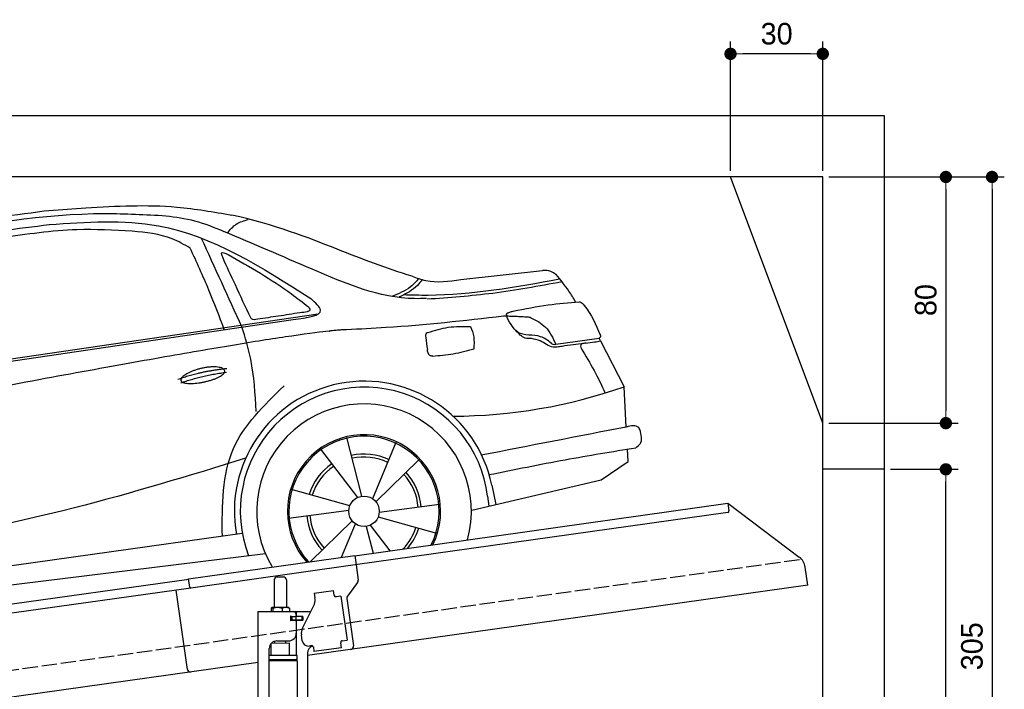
# Model space of a CAD drawing. Extents: x 13 to 6414, y -50 to 5801.
# Tile 6 of 6: x 3214 to 6414, y 3625 to 5801. Entities that reach past the tile are written whole.
import ezdxf

# ---------------------------------------------------------------- set-up
doc = ezdxf.new("R2010")
doc.units = 0
doc.header["$LTSCALE"] = 10
doc.header["$MEASUREMENT"] = 0
doc.linetypes.add('GEN3', pattern=[6.25, 5, -1.25])
doc.layers.get('0').update_dxf_attribs({"linetype": 'CONTINUOUS'})
doc.layers.get('DEFPOINTS').update_dxf_attribs({"linetype": 'CONTINUOUS'})
for name, color, linetype in [('3', 6, 'GEN3'), ('CAR', 1, 'CONTINUOUS'), ('SICHTBARE_KANTEN_DIN_', 7, 'CONTINUOUS')]:
    doc.layers.add(name, color=color, linetype=linetype)
doc.layers.add('AM_0', color=7, linetype='CONTINUOUS', lineweight=30)
doc.layers.add('AM_5', color=3, linetype='CONTINUOUS', lineweight=15)
doc.dimstyles.new('KLAUS_DXF', dxfattribs={"dimscale": 20, "dimtxt": 3.5, "dimasz": 2, "dimexe": 2, "dimexo": 1, "dimgap": 1.5, "dimtad": 1, "dimlfac": 0.1, "dimdsep": 46, "dimtxsty": 'STANDARD', "dimblk": 'DOT', "dimcen": 2, "dimclrd": 256, "dimclre": 256, "dimclrt": 2, "dimadec": 0, "dimazin": 0, "dimtfac": 1, "dimtmove": 2, "dimatfit": 3, "dimfxl": 1, "dimtolj": 1, "dimarcsym": 0})

# ---------------------------------------------------------------- blocks, each defined once
blk = doc.blocks.new('_DOT')
at = {"color": 0, "linetype": 'ByBlock'}
blk.add_line((-0.5, 0), (-1, 0), dxfattribs=at)
at = {"color": 0, "linetype": 'ByBlock', "const_width": 0.5}
blk.add_lwpolyline([(-0.25, 0, 1), (0.25, 0, 1)], format="xyb", close=True, dxfattribs=at)
blk = doc.blocks.new('*D6')
at = {"layer": 'AM_5', "lineweight": -2, "transparency": 16777216}
for p, q in [((5524.1, 5310), (5524.1, 5730)), ((5824.1, 5310), (5824.1, 5730)), ((5784.1, 5690), (5564.1, 5690))]:
    blk.add_line(p, q, dxfattribs=at)
at = {"layer": 'DEFPOINTS', "color": 0, "transparency": 16777216}
for p in [(5524.1, 5690), (5524.1, 5290), (5824.1, 5290)]:
    blk.add_point(p, dxfattribs=at)
at = {"layer": 'AM_5', "lineweight": -2, "transparency": 16777216, "xscale": 40, "yscale": 40, "zscale": 40, "rotation": 180}
blk.add_blockref('_DOT', (5524.1, 5690), dxfattribs=at)
at = {"layer": 'AM_5', "lineweight": -2, "transparency": 16777216, "xscale": 40, "yscale": 40, "zscale": 40}
blk.add_blockref('_DOT', (5824.1, 5690), dxfattribs=at)
at = {"layer": 'AM_5', "color": 2, "transparency": 16777216, "insert": (5674.1, 5755), "char_height": 70, "attachment_point": 5}
blk.add_mtext('\\A1;30', dxfattribs=at)
blk = doc.blocks.new('*D8')
at = {"layer": 'AM_5', "lineweight": -2, "transparency": 16777216}
for p, q in [((5844.1, 5290), (6264.1, 5290)), ((6224.1, 5250), (6224.1, 4530)), ((5844.1, 4490), (6264.1, 4490))]:
    blk.add_line(p, q, dxfattribs=at)
at = {"layer": 'DEFPOINTS', "color": 0, "transparency": 16777216}
for p in [(5824.1, 5290), (5824.1, 4490), (6224.1, 4490)]:
    blk.add_point(p, dxfattribs=at)
at = {"layer": 'AM_5', "lineweight": -2, "transparency": 16777216, "xscale": 40, "yscale": 40, "zscale": 40}
for p, rotation in [((6224.1, 5290), 90), ((6224.1, 4490), 270)]:
    blk.add_blockref('_DOT', p, dxfattribs=dict(at, rotation=rotation))
at = {"layer": 'AM_5', "color": 2, "transparency": 16777216, "insert": (6159.1, 4890), "char_height": 70, "attachment_point": 5, "rotation": 90}
blk.add_mtext('\\A1;80', dxfattribs=at)
blk = doc.blocks.new('*D11')
at = {"layer": 'AM_5', "lineweight": -2, "transparency": 16777216}
for p, q in [((6044.1, 4340), (6264.1, 4340)), ((6224.1, 2280), (6224.1, 4300)), ((6304.1, 2240), (6184.1, 2240))]:
    blk.add_line(p, q, dxfattribs=at)
at = {"layer": 'DEFPOINTS', "color": 0, "transparency": 16777216}
for p in [(6024.1, 4340), (6224.1, 4340), (6324.1, 2240)]:
    blk.add_point(p, dxfattribs=at)
at = {"layer": 'AM_5', "lineweight": -2, "transparency": 16777216, "xscale": 40, "yscale": 40, "zscale": 40}
for p, rotation in [((6224.1, 4340), 90), ((6224.1, 2240), 270)]:
    blk.add_blockref('_DOT', p, dxfattribs=dict(at, rotation=rotation))
at = {"layer": 'AM_5', "color": 2, "transparency": 16777216, "insert": (6159.1, 3290), "char_height": 70, "attachment_point": 5, "rotation": 90}
blk.add_mtext('\\A1;210', dxfattribs=at)
blk = doc.blocks.new('*D14')
at = {"layer": 'AM_5', "lineweight": -2, "transparency": 16777216}
for p, q in [((5844.1, 5290), (6414.1, 5290)), ((6374.1, 5250), (6374.1, 2280)), ((6344.1, 2240), (6414.1, 2240))]:
    blk.add_line(p, q, dxfattribs=at)
at = {"layer": 'DEFPOINTS', "color": 0, "transparency": 16777216}
for p in [(5824.1, 5290), (6324.1, 2240), (6374.1, 2240)]:
    blk.add_point(p, dxfattribs=at)
at = {"layer": 'AM_5', "lineweight": -2, "transparency": 16777216, "xscale": 40, "yscale": 40, "zscale": 40}
for p, rotation in [((6374.1, 5290), 90), ((6374.1, 2240), 270)]:
    blk.add_blockref('_DOT', p, dxfattribs=dict(at, rotation=rotation))
at = {"layer": 'AM_5', "color": 2, "transparency": 16777216, "insert": (6309.1, 3765), "char_height": 70, "attachment_point": 5, "rotation": 90}
blk.add_mtext('\\A1;305', dxfattribs=at)
blk = doc.blocks.new('car_150_')
at = {"layer": 'CAR'}
for p, q in [((6993.7, 5277.2), (7129.2, 5288.8)), ((8349.8, 5065.2), (8614.8, 5095.9)), ((5703.5, 4603.8), (7806, 4931.3)), ((5748.6, 4619.9), (7887.1, 4949.3)), ((8659.8, 4857.1), (8801.1, 4877.5)), ((8805, 4869.2), (8883.2, 4720.4)), ((8891.2, 4589.9), (8883.2, 4720.4)), ((8033.2, 4358.3), (7982.9, 4548.5)), ((8143.1, 4534), (8068.7, 4350.5)), ((8898.1, 4478.2), (8895.6, 4518.3)), ((7897.5, 4510.1), (8019.3, 4353.9)), ((8079.5, 4340.6), (8219, 4479.2)), ((8810.7, 4417.6), (8898.1, 4478.2)), ((8391.6, 4316.2), (8810.7, 4417.6)), ((8455.6, 4397.8), (8469.1, 4334.6)), ((7994.7, 4327.2), (7804.9, 4378.7)), ((8442.3, 4361.7), (8446.4, 4329.7)), ((8286.5, 4333.3), (8090.4, 4305.9)), ((7795.4, 4285.5), (7991.5, 4312.9)), ((8087.2, 4291.6), (8277, 4240.1)), ((8002.4, 4278.2), (7867.9, 4144.6)), ((7969.2, 4159.6), (8013.2, 4268.3)), ((8048.7, 4260.5), (8071.6, 4173.8)), ((8127.2, 4182.1), (8062.7, 4264.8)), ((7646, 4233.7), (5761.2, 3956.2)), ((5689.3, 3904.2), (7721.3, 4169.7))]:
    blk.add_line(p, q, dxfattribs=at)
blk.add_circle((8041, 4309.4), 49.6, dxfattribs=at)
for centre, radius, start, end in [((8042.2, 4309.4), 422.7, 12.065, 190.707), ((8042.2, 4309.4), 403.4, 7.4461, 201.5292), ((8307.4, 6330.9), 1710.3, 270.6601, 289.6726), ((8041, 4309.4), 348.9, 345.0424, 211.6777), ((8041, 4309.4), 249, 334.6275, 221.995), ((8041, 4309.4), 244.1, 333.8517, 222.7626), ((8041, 4309.4), 186.2, 64.7762, 103.2667), ((8041, 4309.4), 176.5, 64.6018, 103.1816), ((8041, 4309.4), 186.2, 124.7762, 163.2667), ((8041, 4309.4), 176.5, 124.6018, 163.1816), ((8041, 4309.4), 176.5, 4.6018, 43.1816), ((8041, 4309.4), 186.2, 4.7762, 43.2667), ((8041, 4309.4), 186.2, 184.7762, 223.2667), ((8041, 4309.4), 176.5, 184.6018, 223.1816), ((8041, 4309.4), 176.5, 316.6896, 343.1816), ((8041, 4309.4), 186.2, 320.3371, 343.2667)]:
    blk.add_arc(centre, radius, start, end, dxfattribs=at)
for points, degree, knots in [([(7129.2, 5288.8), (7228.1, 5294.9), (7387.4, 5304.7), (7544.3, 5278.3), (7603.8, 5268.4)], 3, [0, 0, 0, 0, 296.050466, 476.332401, 476.332401, 476.332401, 476.332401]), ([(6058.7, 5112.4), (6144.2, 5131.5), (6453.2, 5200.5), (6766.8, 5245), (6993.6, 5277.2)], 3, [0, 0, 0, 0, 262.813629, 949.636575, 949.636575, 949.636575, 949.636575]), ([(6590.3, 5194.3), (6790.1, 5231.4), (7055.2, 5280.6), (7323.2, 5267.8), (7389.2, 5264.7)], 3, [0, 0, 0, 0, 605.994997, 803.781644, 803.781644, 803.781644, 803.781644]), ([(7010.2, 5233), (7130.8, 5242.4), (7438, 5266.3), (7702.5, 5100), (7863.2, 4999)], 3, [0, 0, 0, 0, 355.261483, 904.814862, 904.814862, 904.814862, 904.814862]), ([(7389.2, 5264.7), (7420.8, 5260.7), (7486.1, 5252.6), (7547.1, 5227.9), (7578.6, 5215.1)], 3, [0, 0, 0, 0, 95.129403, 196.544102, 196.544102, 196.544102, 196.544102]), ([(7590.1, 5210.4), (7598.8, 5221.2), (7616.6, 5243), (7643.8, 5250.6), (7657.5, 5254.4)], 3, [0, 0, 0, 0, 40.483158, 82.304269, 82.304269, 82.304269, 82.304269]), ([(8191, 5074.7), (8107.9, 5098.3), (7930.3, 5167), (7746.4, 5237.4), (7603.8, 5268.4)], 3, [5.571538, 5.571538, 5.571538, 5.571538, 32.165526, 64.936902, 64.936902, 64.936902, 64.936902]), ([(6252.1, 5110.1), (6401.8, 5138.2), (6653.7, 5185.6), (6907.8, 5219.4), (7011, 5233.1)], 3, [0, 0, 0, 0, 456.745059, 768.877533, 768.877533, 768.877533, 768.877533]), ([(7280.4, 5213.4), (7220.4, 5216.3), (7078, 5223.2), (6937, 5200.9), (6855.4, 5188)], 3, [0, 0, 0, 0, 179.578451, 426.729981, 426.729981, 426.729981, 426.729981]), ([(7469.5, 5159.8), (7450.1, 5170.8), (7392.1, 5203.7), (7325, 5209.6), (7280.4, 5213.4)], 3, [0, 0, 0, 0, 66.345015, 198.470892, 198.470892, 198.470892, 198.470892]), ([(8238.8, 5002.4), (8225.9, 5001.9), (8097.3, 4997.4), (7874.9, 5091.2), (7673.8, 5175.3), (7578.6, 5215.1)], 3, [0, 0, 0, 0, 38.601997, 385.248101, 697.121472, 697.121472, 697.121472, 697.121472]), ([(7582.2, 4896.4), (7565.7, 4939), (7531.3, 5028.2), (7490.7, 5114.7), (7469.5, 5159.8)], 3, [0, 0, 0, 0, 136.989327, 286.582756, 286.582756, 286.582756, 286.582756]), ([(7575.1, 5131.1), (7572.7, 5136.8), (7566.4, 5151.1), (7582.7, 5144.2), (7592.5, 5140)], 3, [0, 0, 0, 0, 14.214257, 36.026738, 36.026738, 36.026738, 36.026738]), ([(7668, 4935.3), (7650.2, 4969.8), (7620.8, 5036.6), (7588.5, 5099.8), (7575.1, 5131.1)], 3, [2.591518, 2.591518, 2.591518, 2.591518, 14.396583, 24.038621, 24.038621, 24.038621, 24.038621]), ([(7592.5, 5140), (7663.4, 5100.7), (7754.6, 5050.2), (7836.7, 4986.2), (7855.1, 4971.8)], 3, [0, 0, 0, 0, 242.296972, 312.074439, 312.074439, 312.074439, 312.074439]), ([(8659.2, 5083.2), (8653.8, 5087.2), (8640.8, 5096.8), (8624.4, 5096.2), (8614.8, 5095.9)], 3, [0, 0, 0, 0, 19.609343, 47.348199, 47.348199, 47.348199, 47.348199]), ([(8213.4, 5067), (8204.8, 5057.5), (8180.8, 5030.7), (8147.4, 5016.7), (8125.8, 5007.6)], 3, [0, 0, 0, 0, 37.936628, 106.922734, 106.922734, 106.922734, 106.922734]), ([(8224.6, 5063.8), (8219.5, 5057.3), (8207.5, 5042.1), (8182.3, 5022), (8161, 5011.9), (8149.7, 5006.6)], 3, [0, 0, 0, 0, 24.71914, 58.083873, 95.394075, 95.394075, 95.394075, 95.394075]), ([(8163.6, 5014.3), (8190.3, 5013.8), (8360.5, 5010.7), (8528.5, 5042.5), (8670.3, 5069.3)], 3, [0, 0, 0, 0, 79.824219, 510.28314, 510.28314, 510.28314, 510.28314]), ([(8191, 5074.7), (8205.8, 5069.3), (8256.7, 5050.7), (8311.1, 5059.2), (8349.8, 5065.2)], 3, [0, 0, 0, 0, 46.804205, 160.961784, 160.961784, 160.961784, 160.961784]), ([(8240.9, 5001), (8312.1, 5006.7), (8458.8, 5018.5), (8603.3, 5046.3), (8677.8, 5060.7)], 3, [0, 0, 0, 0, 213.973217, 441.202015, 441.202015, 441.202015, 441.202015]), ([(8723.8, 4994.4), (8716.5, 5006.5), (8697.8, 5038.1), (8673.9, 5066), (8659.2, 5083.2)], 3, [0, 0, 0, 0, 42.278278, 110.016544, 110.016544, 110.016544, 110.016544]), ([(7806, 4931.3), (7851.9, 4937.1), (7921.3, 4946), (7877.9, 4985.6), (7863.2, 4999)], 3, [0, 0, 0, 0, 93.644646, 141.842533, 141.842533, 141.842533, 141.842533]), ([(8521.1, 4963.5), (8558.7, 4971.4), (8629.4, 4986.3), (8701.3, 4992.4), (8734.9, 4995.3)], 3, [0, 0, 0, 0, 115.283952, 216.335245, 216.335245, 216.335245, 216.335245]), ([(8734.9, 4995.3), (8735.5, 4995.3), (8742.3, 4994.7), (8774, 4959.5), (8789.9, 4921.4), (8803.6, 4888.9)], 3, [0, 0, 0, 0, 1.734697, 20.495648, 128.700618, 128.700618, 128.700618, 128.700618]), ([(7855.1, 4971.8), (7856.9, 4969.4), (7866.6, 4956.8), (7844.9, 4954.5), (7827.4, 4952.7)], 3, [0, 0, 0, 0, 8.218705, 42.579443, 42.579443, 42.579443, 42.579443]), ([(8504.4, 4958.4), (8507.8, 4959.8), (8513.2, 4962), (8519, 4963.1), (8521.1, 4963.5)], 3, [0, 0, 0, 0, 10.993467, 17.505662, 17.505662, 17.505662, 17.505662]), ([(7690.7, 4930.9), (7682.9, 4929), (7673.3, 4926.7), (7668.9, 4934), (7668, 4935.3)], 3, [0, 0, 0, 0, 20.033107, 24.561149, 24.561149, 24.561149, 24.561149]), ([(7827.4, 4952.7), (7804.1, 4948.8), (7758.6, 4941.2), (7712.9, 4934.3), (7690.7, 4930.9)], 3, [0, 0, 0, 0, 70.948783, 138.444185, 138.444185, 138.444185, 138.444185]), ([(8489.1, 4946.9), (8362.2, 4931.3), (8192.7, 4910.5), (8022.3, 4901.3), (7979.4, 4899)], 3, [0, 0, 0, 0, 383.276615, 511.9713, 511.9713, 511.9713, 511.9713]), ([(8499.4, 4953.2), (8499.6, 4954.1), (8500.1, 4956.8), (8502.7, 4957.8), (8504.4, 4958.4)], 3, [0, 0, 0, 0, 2.821477, 7.666518, 7.666518, 7.666518, 7.666518]), ([(8514.3, 4920.1), (8507.6, 4929.7), (8500.3, 4940.1), (8499.5, 4952.2), (8499.4, 4953.2)], 3, [0, 0, 0, 0, 33.566473, 36.446484, 36.446484, 36.446484, 36.446484]), ([(8578.5, 4942.4), (8595.8, 4933.8), (8633.1, 4915.4), (8650.5, 4877.5), (8659.8, 4857.1)], 3, [0, 0, 0, 0, 56.143574, 121.02194, 121.02194, 121.02194, 121.02194]), ([(7687.8, 4631.1), (7684.2, 4688.1), (7678.4, 4781.5), (7650.4, 4870.6), (7639.4, 4905.3)], 3, [0, 0, 0, 0, 170.454794, 279.374153, 279.374153, 279.374153, 279.374153]), ([(8244.9, 4892.1), (8266.5, 4899), (8311.3, 4913.4), (8358.3, 4912.8), (8382.6, 4912.4)], 3, [0, 0, 0, 0, 67.706114, 140.005181, 140.005181, 140.005181, 140.005181]), ([(8382.6, 4912.4), (8386.9, 4901.5), (8396, 4877.8), (8394.2, 4852.5), (8393.3, 4838.9)], 3, [0, 0, 0, 0, 34.900949, 75.090232, 75.090232, 75.090232, 75.090232]), ([(8645.2, 4860.1), (8634.4, 4868.9), (8603, 4892.4), (8542.9, 4879.7), (8521, 4910.7), (8514.3, 4920.1)], 3, [0.658544, 0.658544, 0.658544, 0.658544, 4.748765, 12.290755, 15.589596, 15.589596, 15.589596, 15.589596]), ([(8581.1, 4874.9), (8574.1, 4874.8), (8553.6, 4874.6), (8539.3, 4890.4), (8529.9, 4900.7)], 3, [0, 0, 0, 0, 20.376363, 59.606847, 59.606847, 59.606847, 59.606847]), ([(8245.8, 4892.2), (8242.8, 4891.2), (8235.4, 4888.9), (8236.5, 4880.8), (8237.1, 4876.1)], 3, [0, 0, 0, 0, 8.69426, 20.870259, 20.870259, 20.870259, 20.870259]), ([(8629.7, 4855.7), (8623.1, 4860), (8608.2, 4869.6), (8590.8, 4873), (8581.1, 4874.9)], 3, [0, 0, 0, 0, 23.382166, 52.652276, 52.652276, 52.652276, 52.652276]), ([(8757.3, 4861.2), (8766.9, 4862.5), (8782.9, 4864.6), (8798.7, 4867.9), (8805, 4869.2)], 3, [0, 0, 0, 0, 29.138804, 48.348385, 48.348385, 48.348385, 48.348385]), ([(8803.6, 4888.9), (8804.6, 4886.7), (8806.7, 4882.3), (8803, 4879.1), (8801.1, 4877.5)], 3, [0, 0, 0, 0, 6.560892, 13.117252, 13.117252, 13.117252, 13.117252]), ([(8260.3, 4814.7), (8256.8, 4815.3), (8246, 4817.1), (8244, 4829), (8242.7, 4837)], 3, [0, 0, 0, 0, 9.934216, 31.059147, 31.059147, 31.059147, 31.059147]), ([(8393.3, 4838.9), (8371.3, 4832.7), (8327.5, 4820.2), (8282.1, 4816.4), (8259.4, 4814.5)], 3, [0, 0, 0, 0, 68.25117, 136.398239, 136.398239, 136.398239, 136.398239]), ([(8664.2, 4847.7), (8660, 4847.2), (8647.9, 4845.9), (8636.9, 4851.8), (8629.7, 4855.7)], 3, [0, 0, 0, 0, 12.334473, 36.077303, 36.077303, 36.077303, 36.077303]), ([(8645.2, 4860.1), (8647, 4858.9), (8651.5, 4856.3), (8656.7, 4856.7), (8659.8, 4857.1)], 3, [0.11133, 0.11133, 0.11133, 0.11133, 0.733961, 1.64284, 1.64284, 1.64284, 1.64284]), ([(8752.5, 4860.5), (8727.9, 4857.2), (8698.8, 4853.2), (8669.8, 4848.6), (8664.2, 4847.7)], 3, [0, 0, 0, 0, 7.10149, 8.807008, 8.807008, 8.807008, 8.807008]), ([(8759.3, 4861.5), (8751.5, 4860.6), (8734.7, 4858.6), (8743.2, 4843.3), (8747.8, 4835.1)], 3, [0, 0, 0, 0, 18.78232, 40.52492, 40.52492, 40.52492, 40.52492]), ([(8747.8, 4835.1), (8762.5, 4811.6), (8789.4, 4768.5), (8811, 4722.5), (8820.8, 4701.6)], 3, [0, 0, 0, 0, 83.27798, 152.299671, 152.299671, 152.299671, 152.299671]), ([(7442.5, 4729.7), (7440.4, 4737.7), (7458.8, 4757), (7537.7, 4789), (7634.5, 4769.9), (7553.7, 4725.9), (7469.8, 4714.2), (7444.6, 4721.7), (7442.5, 4729.7)], 5, [0, 0, 0, 0, 0, 0, 0.300106, 0.500106, 0.700106, 1, 1, 1, 1, 1, 1]), ([(7581.1, 4224.1), (7579.8, 4324.9), (7577.1, 4516.8), (7713.1, 4650.8), (7777.7, 4714.5)], 3, [0, 0, 0, 0, 288.299349, 549.189347, 549.189347, 549.189347, 549.189347]), ([(8935.7, 4582.7), (8934.4, 4584.7), (8925.5, 4598.3), (8907, 4593.8), (8891.2, 4589.9)], 3, [0, 0, 0, 0, 6.947087, 47.332504, 47.332504, 47.332504, 47.332504]), ([(8922.6, 4523), (8927.9, 4526.8), (8946.9, 4540.2), (8940.4, 4564.9), (8935.7, 4582.7)], 3, [0, 0, 0, 0, 18.607322, 66.126339, 66.126339, 66.126339, 66.126339]), ([(8446.2, 4431.7), (8528.5, 4449), (8686.8, 4482.3), (8846.1, 4509.8), (8922.6, 4523)], 3, [0, 0, 0, 0, 252.396589, 485.064773, 485.064773, 485.064773, 485.064773]), ([(7654.8, 4478.5), (7470.6, 4420.5), (6844.5, 4223.3), (6193.7, 4129.8), (5734.4, 4063.7)], 3, [0, 0, 0, 0, 579.00444, 1967.110779, 1967.110779, 1967.110779, 1967.110779])]:
    blk.add_open_spline(points, degree=degree, knots=knots, dxfattribs=at)
for points, degree in [([(7639.4, 4905.3), (7594.8, 5000.9), (7550.3, 5096.5), (7505.7, 5192.1)], 3), ([(8578.5, 4942.4), (8576.8, 4945.2), (8489.1, 4946.9)], 2), ([(7979.4, 4899), (7725, 4888.3), (5338.8, 4399.4)], 2), ([(8237.1, 4876.1), (8239, 4863.1), (8240.8, 4850), (8242.7, 4837)], 3), ([(8805, 4869.2), (8803.7, 4871.9), (8802.4, 4874.7), (8801.1, 4877.5)], 3), ([(7432.9, 4733.6), (7502, 4760.2), (7591.2, 4770)], 2), ([(7441.9, 4722), (7513, 4747.3), (7590.2, 4757.9)], 2), ([(8891.2, 4589.9), (8734.4, 4558.1), (8577.5, 4526.3), (8420.6, 4494.5)], 3)]:
    blk.add_open_spline(points, degree=degree, dxfattribs=at)

msp = doc.modelspace()

# ---------------------------------------------------------------- linework, layer by layer
for p, q in [((324.09, 5490), (6024.074, 5490)), ((6024.074, 5490), (6024.074, 2240)), ((5824.081, 5290), (524.081, 5290)), ((5824.081, 4490), (5524.081, 5290)), ((5824.081, 390), (5824.081, 5290)), ((6024.074, 4340), (5824.081, 4340)), ((4302.616, 4059.409), (5515.695, 4229.896)), ((5515.695, 4229.896), (5519.174, 4205.139)), ((5515.695, 4229.896), (5747.632, 4055.119)), ((5514.919, 4199.492), (4303.821, 4029.283)), ((3762.781, 3984.55), (4302.477, 4060.399)), ((4302.477, 4060.399), (4306.792, 4029.701)), ((4303.821, 4029.283), (3770.066, 3954.269)), ((4306.792, 4029.701), (4313.87, 3979.338)), ((5775.306, 3963.433), (5767.054, 4022.146)), ((1284.081, 3635.181), (3762.92, 3983.559)), ((3766.678, 3956.822), (3762.781, 3984.55)), ((4040.805, 3980.64), (4040.805, 3890.64)), ((4050.805, 3990.64), (4070.805, 3990.64)), ((4080.805, 3980.64), (4080.805, 3890.64)), ((4311.953, 3971.928), (4278.64, 3927.719)), ((3770.066, 3954.269), (1284.081, 3604.886)), ((3758.719, 3690.119), (3722.534, 3947.589)), ((5775.306, 3963.433), (4148.805, 3734.844)), ((4170.748, 3937.873), (4233.134, 3946.641)), ((4170.748, 3937.873), (4172.974, 3922.029)), ((4235.361, 3930.797), (4233.134, 3946.641)), ((4173.564, 3917.83), (4172.974, 3922.029)), ((4235.361, 3930.797), (4235.5, 3929.807)), ((4241.148, 3925.551), (4242.138, 3925.69)), ((4257.982, 3927.917), (4242.138, 3925.69)), ((4257.982, 3927.917), (4278.023, 3785.319)), ((4276.723, 3920.309), (4298.415, 3765.968)), ((3988.805, 3877.64), (4160.19, 3877.64)), ((3988.805, 3497.64), (3988.805, 3877.64)), ((4030.888, 3888.184), (4030.888, 3877.64)), ((4051.586, 3890.64), (4033.613, 3890.64)), ((4036.628, 3888.184), (4036.628, 3877.64)), ((4078.633, 3890.64), (4051.586, 3890.64)), ((4066.545, 3888.184), (4066.545, 3877.64)), ((4088.305, 3890.64), (4078.633, 3890.64)), ((4090.722, 3888.184), (4090.722, 3877.64)), ((4113.805, 3862.14), (4113.805, 3877.64)), ((4132.62, 3823.529), (4170.09, 3897.069)), ((4097.451, 3861.64), (4093.805, 3861.64)), ((4131.805, 3849.64), (4093.939, 3849.64)), ((4094.805, 3851.785), (4094.805, 3858.994)), ((4097.451, 3861.64), (4109.805, 3861.64)), ((4109.805, 3849.14), (4097.451, 3849.14)), ((4097.805, 3861.64), (4097.805, 3849.64)), ((4111.805, 3861.64), (4109.805, 3861.64)), ((4111.805, 3861.64), (4112.805, 3861.64)), ((4112.805, 3867.64), (4112.805, 3864.64)), ((4113.529, 3861.64), (4112.805, 3861.64)), ((4112.805, 3849.64), (4112.805, 3861.64)), ((4112.805, 3846.14), (4112.805, 3807.64)), ((4131.081, 3861.64), (4113.529, 3861.64)), ((4132.805, 3862.14), (4113.805, 3862.14)), ((4113.805, 3734.659), (4113.805, 3849.14)), ((4132.805, 3849.14), (4113.805, 3849.14)), ((4131.081, 3861.64), (4131.805, 3861.64)), ((4131.805, 3849.64), (4131.805, 3861.64)), ((4133.805, 3861.14), (4133.805, 3850.14)), ((4042.813, 3774.037), (4042.805, 3781.64)), ((4049.805, 3782.64), (4087.805, 3782.64)), ((4078.807, 3774.49), (4078.805, 3782.64)), ((4131.929, 3782.963), (4129.146, 3802.769)), ((4256.933, 3777.305), (4257.072, 3776.315)), ((4262.179, 3783.092), (4261.189, 3782.953)), ((4262.179, 3783.092), (4278.023, 3785.319)), ((4024.805, 3500.64), (4024.805, 3757.64)), ((4090.803, 3774.641), (4030.803, 3773.885)), ((4030.805, 3734.688), (4030.803, 3773.885)), ((4090.803, 3734.643), (4090.803, 3774.641)), ((4162.44, 3767.055), (4154.518, 3765.941)), ((4168.087, 3762.799), (4170.175, 3747.945)), ((4259.299, 3760.471), (4170.175, 3747.945)), ((4259.299, 3760.471), (4257.072, 3776.315)), ((4115.805, 3734.643), (4024.805, 3734.643)), ((4115.806, 3721.375), (4024.805, 3721.375)), ((4112.806, 3719.643), (4024.805, 3719.643)), ((4115.806, 3717.911), (4024.805, 3717.911)), ((4112.806, 3719.643), (4115.806, 3721.375)), ((4112.806, 3719.643), (4115.806, 3717.911)), ((4113.805, 3719.066), (4113.805, 3720.22)), ((4115.8, 3717.911), (4115.893, 2072.644)), ((4115.806, 3721.375), (4115.805, 3734.643)), ((4148.805, 3742.64), (4148.805, 2534.272)), ((3988.805, 3712.357), (1284.081, 3332.233))]:
    msp.add_line(p, q)
msp.add_polyline3d([(4168.084, 3762.803, 0), (4168.084, 3762.803, 0), (4168.084, 3762.813, 0), (4168.084, 3762.823, 0), (4168.084, 3762.833, 0), (4168.084, 3762.833, 0), (4168.084, 3762.843, 0), (4168.084, 3762.853, 0), (4168.074, 3762.863, 0), (4168.074, 3762.863, 0), (4168.074, 3762.873, 0), (4168.074, 3762.883, 0), (4168.074, 3762.893, 0), (4168.074, 3762.903, 0), (4168.074, 3762.903, 0), (4168.074, 3762.913, 0), (4168.064, 3762.923, 0), (4168.064, 3762.933, 0), (4168.064, 3762.933, 0), (4168.064, 3762.943, 0), (4168.064, 3762.953, 0), (4168.064, 3762.963, 0), (4168.064, 3762.963, 0), (4168.064, 3762.973, 0), (4168.054, 3762.983, 0), (4168.054, 3762.993, 0), (4168.054, 3763.003, 0), (4168.054, 3763.003, 0), (4168.054, 3763.013, 0), (4168.054, 3763.023, 0), (4168.054, 3763.033, 0), (4168.044, 3763.033, 0), (4168.044, 3763.043, 0), (4168.044, 3763.053, 0), (4168.044, 3763.063, 0), (4168.044, 3763.063, 0), (4168.044, 3763.073, 0), (4168.034, 3763.083, 0), (4168.034, 3763.093, 0), (4168.034, 3763.103, 0), (4168.034, 3763.103, 0), (4168.034, 3763.113, 0), (4168.034, 3763.123, 0), (4168.034, 3763.133, 0), (4168.024, 3763.133, 0), (4168.024, 3763.143, 0), (4168.024, 3763.153, 0), (4168.024, 3763.163, 0), (4168.024, 3763.163, 0), (4168.024, 3763.173, 0), (4168.014, 3763.183, 0), (4168.014, 3763.193, 0), (4168.014, 3763.203, 0), (4168.014, 3763.203, 0), (4168.014, 3763.213, 0), (4168.014, 3763.223, 0), (4168.004, 3763.233, 0), (4168.004, 3763.233, 0), (4168.004, 3763.243, 0), (4168.004, 3763.253, 0), (4168.004, 3763.263, 0), (4167.994, 3763.273, 0), (4167.994, 3763.273, 0), (4167.994, 3763.283, 0), (4167.994, 3763.293, 0), (4167.994, 3763.303, 0), (4167.984, 3763.303, 0), (4167.984, 3763.313, 0), (4167.984, 3763.323, 0), (4167.984, 3763.333, 0), (4167.984, 3763.333, 0), (4167.984, 3763.343, 0), (4167.974, 3763.353, 0), (4167.974, 3763.363, 0), (4167.974, 3763.373, 0), (4167.974, 3763.373, 0), (4167.974, 3763.383, 0), (4167.964, 3763.393, 0), (4167.964, 3763.403, 0), (4167.964, 3763.403, 0), (4167.964, 3763.413, 0), (4167.954, 3763.423, 0), (4167.954, 3763.433, 0), (4167.954, 3763.433, 0), (4167.954, 3763.443, 0), (4167.954, 3763.453, 0), (4167.944, 3763.463, 0), (4167.944, 3763.473, 0), (4167.944, 3763.473, 0), (4167.944, 3763.483, 0), (4167.944, 3763.493, 0), (4167.934, 3763.503, 0), (4167.934, 3763.503, 0), (4167.934, 3763.513, 0), (4167.934, 3763.523, 0), (4167.924, 3763.533, 0), (4167.924, 3763.533, 0), (4167.924, 3763.543, 0), (4167.924, 3763.553, 0), (4167.914, 3763.563, 0), (4167.914, 3763.573, 0), (4167.914, 3763.573, 0), (4167.914, 3763.583, 0), (4167.914, 3763.593, 0), (4167.904, 3763.603, 0), (4167.904, 3763.603, 0), (4167.904, 3763.613, 0), (4167.904, 3763.623, 0), (4167.894, 3763.633, 0), (4167.894, 3763.633, 0), (4167.894, 3763.643, 0), (4167.894, 3763.653, 0), (4167.884, 3763.663, 0), (4167.884, 3763.673, 0), (4167.884, 3763.673, 0), (4167.884, 3763.683, 0), (4167.874, 3763.693, 0), (4167.874, 3763.703, 0), (4167.874, 3763.703, 0), (4167.874, 3763.713, 0), (4167.864, 3763.723, 0), (4167.864, 3763.733, 0), (4167.864, 3763.733, 0), (4167.854, 3763.743, 0), (4167.854, 3763.753, 0), (4167.854, 3763.763, 0), (4167.854, 3763.763, 0), (4167.844, 3763.773, 0)])
for centre, radius, start, end in [((5514.223, 4204.443), 5, 278, 8), ((5717.541, 4015.187), 50, 8, 53), ((4050.805, 3980.64), 10, 90, 180), ((4070.805, 3980.64), 10, 0, 90), ((4303.967, 3977.946), 10, 323, 8), ((4138.905, 3912.959), 35, 333, 8), ((4240.452, 3930.503), 5, 188, 278), ((4286.626, 3921.701), 10, 143, 188), ((4039.274, 3883.096), 9.808, 138.356376, 148.753006), ((4034.127, 3887.934), 2.754, 100.76608, 142.434274), ((4033.67, 3888.547), 2.094, 44.84476, 91.561935), ((4029.63, 3884.088), 8.108, 30.33762, 47.053163), ((4051.495, 3843.271), 47.367, 71.474333, 108.335359), ((4078.562, 3859.304), 31.336, 67.161985, 112.719952), ((4085.272, 3885.234), 6.199, 28.413387, 60.706774), ((4102.805, 3867.64), 10, 0, 90), ((4094.805, 3861.64), 1, 48.590378, 221.409622), ((4094.805, 3849.14), 1, 138.590378, 311.409622), ((4091.805, 3858.994), 3, 0, 41.409622), ((4091.805, 3851.785), 3, 318.590378, 0), ((4097.451, 3864.64), 3, 228.590378, 270), ((4097.451, 3846.14), 3, 90, 131.409622), ((4109.805, 3864.64), 3, 270, 0), ((4109.805, 3846.14), 3, 0, 90), ((4132.805, 3861.14), 1, 0, 90), ((4132.805, 3850.14), 1, 270, 0), ((4163.805, 3807.64), 35, 153, 188), ((4049.805, 3757.64), 25, 90, 180), ((4087.805, 3807.64), 25, 270, 0), ((4151.734, 3785.747), 20, 188, 278), ((4261.884, 3778.001), 5, 98, 188), ((4173.805, 3742.64), 25, 108.64725, 180), ((4163.136, 3762.103), 5, 19.536959, 98), ((4288.512, 3764.576), 10, 278, 8), ((3768.621, 3691.511), 10, 188, 278)]:
    msp.add_arc(centre, radius, start, end)
at = {"layer": '3'}
msp.add_line((747.49, 3344.675), (5754.898, 4048.42), dxfattribs=at)
at = {"layer": 'SICHTBARE_KANTEN_DIN_'}
msp.add_arc((3769.649, 3957.24), 3, 188, 278, dxfattribs=at)

# ---------------------------------------------------------------- block references
at = {"layer": 'AM_0', "rotation": 359.5505213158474}
msp.add_blockref('car_150_', (-3741.707, -42.568), dxfattribs=at)

# ---------------------------------------------------------------- dimensions: what is measured, and where the dimension line sits
at = {"layer": 'AM_5'}
dim = msp.add_linear_dim(base=(5524.081, 5690), p1=(5824.081, 5290), p2=(5524.081, 5290), dimstyle='KLAUS_DXF', override={"dimtol": 0, "dimlim": 0, "dimtp": 0, "dimtm": 0, "dimtfac": 1, "dimtdec": 2, "dimtolj": 1, "dimtzin": 7}, dxfattribs=at)
dim.commit()
dim.dimension.update_dxf_attribs({"geometry": '*D6', "text_midpoint": (5674.081, 5755)})
for base, p1, p2, picture, middle in [((6224.074, 4490), (5824.081, 5290), (5824.081, 4490), '*D8', (6159.074, 4890)), ((6224.074, 4340), (6324.081, 2240), (6024.074, 4340), '*D11', (6159.074, 3290))]:
    dim = msp.add_linear_dim(base=base, p1=p1, p2=p2, angle=90, dimstyle='KLAUS_DXF', override={"dimtzin": 7}, dxfattribs=at)
    dim.commit()
    dim.dimension.update_dxf_attribs({"geometry": picture, "text_midpoint": middle})
dim = msp.add_linear_dim(base=(6374.074, 2240), p1=(5824.081, 5290), p2=(6324.081, 2240), angle=90, dimstyle='KLAUS_DXF', dxfattribs=at)
dim.commit()
dim.dimension.update_dxf_attribs({"geometry": '*D14', "text_midpoint": (6309.074, 3765)})

doc.saveas('drawing.dxf')
